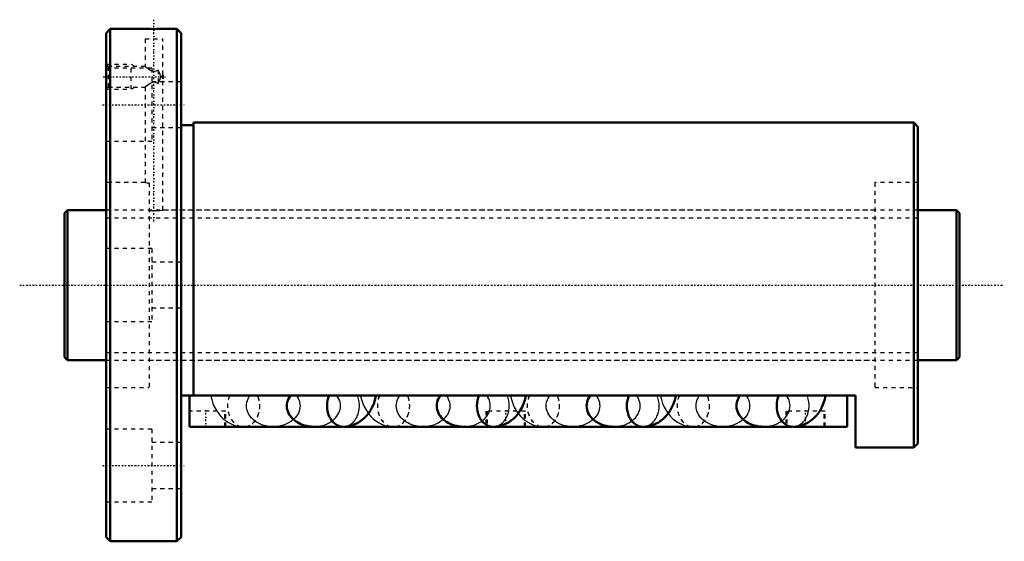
# Model space of a CAD drawing. Header units: millimetres. Extents: x -11 to 226, y -62 to 64.
import ezdxf

# ---------------------------------------------------------------- set-up
doc = ezdxf.new("R2010")
doc.units = ezdxf.units.MM
doc.linetypes.add('Center', pattern=[1.5, 0.45, -0.5, 0.05, -0.5])
doc.linetypes.add('Dashed', pattern=[2, 1, -1])
for name, color, linetype, lineweight in [('2d ConnectionPoints', 7, 'Continuous', 50), ('AM_0', 7, 'Continuous', 50), ('AM_5', 3, 'Continuous', 25), ('AM_7', 7, 'Center', 25), ('AM_9', 6, 'Dashed', 25)]:
    doc.layers.add(name, color=color, linetype=linetype, lineweight=lineweight)

# ---------------------------------------------------------------- blocks, each defined once
blk = doc.blocks.new('1_BIF3612V_10RR_Nut_0_in_BIF3612V_10RRG0_215LC0_000_4')
at = {"layer": 'AM_0'}
for p, q in [((11, 61.5), (10, 60.5)), ((11, 61.5), (11, -61.5)), ((19.38, 61.5), (11, 61.5)), ((27, 61.5), (23.6, 61.5)), ((28, 60.5), (27, 61.5)), ((27, 61.5), (27, -61.5)), ((10, 60.5), (10, -60.5)), ((28, 60.5), (28, -60.5)), ((31, 38.4), (28, 38.4)), ((204, 39), (31, 39)), ((31, 39), (31, -26.5)), ((205, 38), (204, 39)), ((204, 39), (204, -39)), ((205, 38), (205, -38)), ((190, -26.5), (28, -26.5)), ((30, -34), (30, -26.5)), ((188, -34), (188, -26.5)), ((190, -39), (190, -26.5)), ((66.71, -34), (30, -34)), ((42.75, -34), (43.04, -34.01)), ((59.86, -33.99), (66.61, -33.99)), ((102.71, -34), (67.14, -34)), ((78.75, -34), (79.04, -34.01)), ((95.86, -33.99), (102.61, -33.99)), ((138.71, -34), (103.14, -34)), ((114.75, -34), (115.04, -34.01)), ((131.86, -33.99), (138.61, -33.99)), ((174.71, -34), (139.14, -34)), ((150.75, -34), (151.04, -34.01)), ((167.86, -33.99), (174.61, -33.99)), ((188, -34), (175.14, -34)), ((190, -39), (204, -39)), ((204, -39), (205, -38)), ((10, -60.5), (11, -61.5)), ((27, -61.5), (28, -60.5)), ((11, -61.5), (27, -61.5))]:
    blk.add_line(p, q, dxfattribs=at)
for points in [[(23.62, 61.5), (23.57, 61.5), (23.29, 61.49), (22.81, 61.48), (22.18, 61.47), (21.48, 61.46), (20.78, 61.47), (20.16, 61.48), (19.69, 61.49), (19.42, 61.5), (19.38, 61.5)], [(54.28, -26.5), (54.02, -26.89), (53.81, -27.29), (53.64, -27.71), (53.52, -28.13), (53.45, -28.57), (53.42, -29), (53.45, -29.44), (53.53, -29.87), (53.65, -30.3), (53.82, -30.71), (54.03, -31.11), (54.29, -31.5), (54.6, -31.87), (54.94, -32.21), (55.32, -32.53), (55.73, -32.83), (56.18, -33.09), (56.65, -33.33), (57.15, -33.53), (57.67, -33.69), (58.21, -33.82), (58.76, -33.92), (59.31, -33.97), (59.86, -33.99)], [(66.96, -34.01), (67.73, -33.97), (68.5, -33.84), (69.25, -33.63), (69.97, -33.33), (70.65, -32.97), (71.31, -32.53), (71.92, -32.02), (72.49, -31.44), (73.02, -30.79), (73.49, -30.08), (73.92, -29.31), (74.28, -28.48), (74.58, -27.61), (74.82, -26.7), (74.86, -26.5)], [(90.28, -26.5), (90.02, -26.89), (89.81, -27.29), (89.64, -27.71), (89.52, -28.13), (89.45, -28.57), (89.42, -29), (89.45, -29.44), (89.53, -29.87), (89.65, -30.3), (89.82, -30.71), (90.03, -31.11), (90.29, -31.5), (90.6, -31.87), (90.94, -32.21), (91.32, -32.53), (91.73, -32.83), (92.18, -33.09), (92.65, -33.33), (93.15, -33.53), (93.67, -33.69), (94.21, -33.82), (94.76, -33.92), (95.31, -33.97), (95.86, -33.99)], [(102.96, -34.01), (103.73, -33.97), (104.5, -33.84), (105.25, -33.63), (105.97, -33.33), (106.65, -32.97), (107.31, -32.53), (107.92, -32.02), (108.49, -31.44), (109.02, -30.79), (109.49, -30.08), (109.92, -29.31), (110.28, -28.48), (110.58, -27.61), (110.82, -26.7), (110.86, -26.5)], [(126.28, -26.5), (126.02, -26.89), (125.81, -27.29), (125.64, -27.71), (125.52, -28.13), (125.45, -28.57), (125.42, -29), (125.45, -29.44), (125.53, -29.87), (125.65, -30.3), (125.82, -30.71), (126.03, -31.11), (126.29, -31.5), (126.6, -31.87), (126.94, -32.21), (127.32, -32.53), (127.73, -32.83), (128.18, -33.09), (128.65, -33.33), (129.15, -33.53), (129.67, -33.69), (130.21, -33.82), (130.76, -33.92), (131.31, -33.97), (131.86, -33.99)], [(138.96, -34.01), (139.73, -33.97), (140.5, -33.84), (141.25, -33.63), (141.97, -33.33), (142.65, -32.97), (143.31, -32.53), (143.92, -32.02), (144.49, -31.44), (145.02, -30.79), (145.49, -30.08), (145.92, -29.31), (146.28, -28.48), (146.58, -27.61), (146.82, -26.7), (146.86, -26.5)], [(162.28, -26.5), (162.02, -26.89), (161.81, -27.29), (161.64, -27.71), (161.52, -28.13), (161.45, -28.57), (161.42, -29), (161.45, -29.44), (161.53, -29.87), (161.65, -30.3), (161.82, -30.71), (162.03, -31.11), (162.29, -31.5), (162.6, -31.87), (162.94, -32.21), (163.32, -32.53), (163.73, -32.83), (164.18, -33.09), (164.65, -33.33), (165.15, -33.53), (165.67, -33.69), (166.21, -33.82), (166.76, -33.92), (167.31, -33.97), (167.86, -33.99)], [(174.96, -34.01), (175.73, -33.97), (176.5, -33.84), (177.25, -33.63), (177.97, -33.33), (178.65, -32.97), (179.31, -32.53), (179.92, -32.02), (180.49, -31.44), (181.02, -30.79), (181.49, -30.08), (181.92, -29.31), (182.28, -28.48), (182.58, -27.61), (182.82, -26.7), (182.86, -26.5)]]:
    blk.add_lwpolyline(points, dxfattribs=at)
for centre, major_axis, start_param, end_param in [((66.96, -29.01), (0, 5), 1.044887, 3.14176), ((66.96, -28.99), (0, -5), 4.191098, 4.714389), ((102.96, -29.01), (0, 5), 1.044887, 3.14176), ((102.96, -28.99), (0, -5), 4.191098, 4.714389), ((138.96, -29.01), (0, 5), 1.044887, 3.14176), ((138.96, -28.99), (0, -5), 4.191098, 4.714389), ((174.96, -29.01), (0, 5), 1.044887, 3.14176), ((174.96, -28.99), (0, -5), 4.191098, 4.714389), ((43.04, -29.01), (0, -5), 6.219929, 6.346441), ((79.04, -29.01), (0, -5), 6.219929, 6.346441), ((115.04, -29.01), (0, -5), 6.219929, 6.346441), ((151.04, -29.01), (0, -5), 6.219929, 6.346441)]:
    blk.add_ellipse(centre, major_axis=major_axis, ratio=0.777146, start_param=start_param, end_param=end_param, dxfattribs=at)
at = {"layer": 'AM_5', "linetype": 'Dashed'}
for p, q in [((10, 53), (16, 53)), ((16, 47), (16, 53)), ((17, 52.46), (16, 53)), ((17, 47.54), (16, 47)), ((10, 47), (16, 47))]:
    blk.add_line(p, q, dxfattribs=at)
at = {"layer": 'AM_7'}
for p, q in [((21.5, 15.3), (21.5, 63.7)), ((9.3, 50), (24.62, 50)), ((9.1, 43.3), (28.9, 43.3)), ((34, -34.19), (34, -30.06)), ((106, -34.19), (106, -30.06)), ((178, -34.19), (178, -30.06)), ((9.1, -43.3), (28.9, -43.3))]:
    blk.add_line(p, q, dxfattribs=at)
at = {"layer": 'AM_9'}
for p, q in [((19.38, 61.5), (19.38, 61.39)), ((23.62, 61.39), (23.62, 61.5)), ((23.62, 61.39), (19.38, 61.39)), ((19.38, 59.09), (23.62, 59.09)), ((19.38, 59.09), (19.38, 52.44)), ((23.62, 50.5), (23.62, 59.09)), ((10.54, 52.46), (10, 53)), ((21, 52.05), (10, 52.05)), ((19.39, 52.46), (10.54, 52.46)), ((10.54, 52.46), (10.54, 47.54)), ((21, 52.05), (21, 34.55)), ((22.5, 51.59), (22.5, 48.41)), ((23.92, 50), (23.63, 50.5)), ((23.63, 49.5), (23.92, 50)), ((10, 47), (10.54, 47.54)), ((10.54, 47.54), (19.39, 47.54)), ((19.38, 47.56), (19.38, 24.6)), ((28, 48.8), (21, 48.8)), ((23.62, 18), (23.62, 49.5)), ((21, 37.8), (28, 37.8)), ((10, 34.55), (21, 34.55)), ((19.38, 24.6), (10, 24.6)), ((20.35, 24.54), (20.35, -24.6)), ((194.65, 24.6), (194.65, -24.6)), ((205, 24.6), (194.65, 24.6)), ((194.65, 18), (23.6, 18)), ((21, 8.75), (10, 8.75)), ((21, 8.75), (21, -8.75)), ((28, 5.5), (21, 5.5)), ((21, -5.5), (28, -5.5)), ((10, -8.75), (21, -8.75)), ((20.35, -18), (194.65, -18)), ((10, -24.6), (20.35, -24.6)), ((194.65, -24.6), (205, -24.6)), ((38.75, -30.25), (30, -30.25)), ((38.5, -34), (38.5, -30.25)), ((38.75, -34), (38.75, -30.25)), ((110.75, -30.25), (101.25, -30.25)), ((101.25, -30.25), (101.25, -34)), ((101.5, -30.25), (101.5, -34)), ((110.5, -34), (110.5, -30.25)), ((110.75, -34), (110.75, -30.25)), ((182.75, -30.25), (173.25, -30.25)), ((173.25, -30.25), (173.25, -34)), ((173.5, -30.25), (173.5, -34)), ((182.5, -34), (182.5, -30.25)), ((182.75, -34), (182.75, -30.25)), ((21, -34.55), (10, -34.55)), ((21, -34.55), (21, -52.05)), ((43.04, -33.99), (50.14, -33.99)), ((66.61, -33.99), (66.96, -33.99)), ((67.14, -34), (66.71, -34)), ((79.04, -33.99), (86.14, -33.99)), ((102.61, -33.99), (102.96, -33.99)), ((103.14, -34), (102.71, -34)), ((115.04, -33.99), (122.14, -33.99)), ((138.61, -33.99), (138.96, -33.99)), ((139.14, -34), (138.71, -34)), ((151.04, -33.99), (158.14, -33.99)), ((174.61, -33.99), (174.96, -33.99)), ((175.14, -34), (174.71, -34)), ((28, -37.8), (21, -37.8)), ((21, -48.8), (28, -48.8)), ((10, -52.05), (21, -52.05))]:
    blk.add_line(p, q, dxfattribs=at)
for points in [[(22.5, 51.59), (22.05, 51.35), (21.64, 51.24), (21.21, 51.27), (20.75, 51.45), (20.1, 51.87), (19.83, 52.08), (19.61, 52.26), (19.42, 52.42), (19.38, 52.46)], [(22.5, 48.41), (22.84, 49.11), (23.02, 49.52), (23.12, 49.85), (23.14, 50.03), (23.11, 50.22), (22.98, 50.58), (22.82, 50.93), (22.5, 51.59)], [(23.62, 50.51), (23.62, 50.5), (23.59, 50.42), (23.53, 50.25), (23.51, 50.15), (23.49, 50.04), (23.49, 49.95), (23.5, 49.87), (23.53, 49.75), (23.58, 49.59), (23.62, 49.5), (23.62, 49.49)], [(23.53, 50.25), (23.53, 50.25), (23.58, 50.4)], [(19.38, 47.54), (19.38, 47.55), (19.5, 47.65), (19.74, 47.85), (20.26, 48.25), (20.58, 48.46), (20.96, 48.65), (21.35, 48.75), (21.76, 48.74), (22.21, 48.57), (22.5, 48.41)], [(19.38, 24.6), (19.38, 24.6), (19.5, 24.59), (19.86, 24.56), (20.35, 24.54)], [(20.35, 17.91), (21, 17.88), (21.71, 17.88), (22.4, 17.9), (22.98, 17.94), (23.4, 17.98), (23.61, 18), (23.62, 18)], [(35.14, -26.5), (35.15, -26.55), (35.38, -27.48), (35.68, -28.39), (36.06, -29.27), (36.52, -30.11), (37.06, -30.89), (37.59, -31.52), (38.16, -32.09), (38.49, -32.37)], [(50.14, -33.99), (49.58, -33.97), (49.02, -33.91), (48.48, -33.82), (47.94, -33.69), (47.42, -33.52), (46.92, -33.32), (46.45, -33.09), (46.01, -32.82), (45.59, -32.53), (45.21, -32.2), (44.87, -31.86), (44.57, -31.49), (44.31, -31.1), (44.1, -30.7), (43.93, -30.28), (43.81, -29.86), (43.73, -29.43), (43.71, -28.99), (43.73, -28.55), (43.81, -28.12), (43.93, -27.7), (44.1, -27.28), (44.31, -26.88), (44.56, -26.5)], [(55.72, -26.5), (55.98, -26.89), (56.19, -27.29), (56.36, -27.71), (56.48, -28.13), (56.55, -28.57), (56.58, -29), (56.55, -29.44), (56.47, -29.87), (56.35, -30.3), (56.18, -30.71), (55.97, -31.11), (55.71, -31.5), (55.4, -31.87), (55.06, -32.21), (54.68, -32.53), (54.27, -32.83), (53.82, -33.09), (53.35, -33.33), (52.85, -33.53), (52.33, -33.69), (51.79, -33.82), (51.24, -33.92), (50.69, -33.97), (50.14, -33.99)], [(59.86, -33.99), (60.42, -33.97), (60.98, -33.91), (61.52, -33.82), (62.06, -33.69), (62.58, -33.52), (63.08, -33.32), (63.55, -33.09), (63.99, -32.82), (64.41, -32.53), (64.79, -32.2), (65.13, -31.86), (65.43, -31.49), (65.69, -31.1), (65.9, -30.7), (66.07, -30.28), (66.19, -29.86), (66.27, -29.43), (66.29, -28.99), (66.27, -28.55), (66.19, -28.12), (66.07, -27.7), (65.9, -27.28), (65.69, -26.88), (65.44, -26.5)], [(71.14, -26.5), (71.15, -26.55), (71.38, -27.48), (71.68, -28.39), (72.06, -29.27), (72.52, -30.11), (73, -30.81)], [(86.14, -33.99), (85.58, -33.97), (85.02, -33.91), (84.48, -33.82), (83.94, -33.69), (83.42, -33.52), (82.92, -33.32), (82.45, -33.09), (82.01, -32.82), (81.59, -32.53), (81.21, -32.2), (80.87, -31.86), (80.57, -31.49), (80.31, -31.1), (80.1, -30.7), (79.93, -30.28), (79.81, -29.86), (79.73, -29.43), (79.71, -28.99), (79.73, -28.55), (79.81, -28.12), (79.93, -27.7), (80.1, -27.28), (80.31, -26.88), (80.56, -26.5)], [(91.72, -26.5), (91.98, -26.89), (92.19, -27.29), (92.36, -27.71), (92.48, -28.13), (92.55, -28.57), (92.58, -29), (92.55, -29.44), (92.47, -29.87), (92.35, -30.3), (92.18, -30.71), (91.97, -31.11), (91.71, -31.5), (91.4, -31.87), (91.06, -32.21), (90.68, -32.53), (90.27, -32.83), (89.82, -33.09), (89.35, -33.33), (88.85, -33.53), (88.33, -33.69), (87.79, -33.82), (87.24, -33.92), (86.69, -33.97), (86.14, -33.99)], [(95.86, -33.99), (96.42, -33.97), (96.98, -33.91), (97.52, -33.82), (98.06, -33.69), (98.58, -33.52), (99.08, -33.32), (99.55, -33.09), (99.99, -32.82), (100.41, -32.53), (100.79, -32.2), (101.13, -31.86), (101.43, -31.49), (101.69, -31.1), (101.9, -30.7), (102.07, -30.28), (102.19, -29.86), (102.27, -29.43), (102.29, -28.99), (102.27, -28.55), (102.19, -28.12), (102.07, -27.7), (101.9, -27.28), (101.69, -26.88), (101.44, -26.5)], [(107.14, -26.5), (107.15, -26.55), (107.38, -27.48), (107.68, -28.39), (108.06, -29.27), (108.52, -30.11), (109, -30.81)], [(122.14, -33.99), (121.58, -33.97), (121.02, -33.91), (120.48, -33.82), (119.94, -33.69), (119.42, -33.52), (118.92, -33.32), (118.45, -33.09), (118.01, -32.82), (117.59, -32.53), (117.21, -32.2), (116.87, -31.86), (116.57, -31.49), (116.31, -31.1), (116.1, -30.7), (115.93, -30.28), (115.81, -29.86), (115.73, -29.43), (115.71, -28.99), (115.73, -28.55), (115.81, -28.12), (115.93, -27.7), (116.1, -27.28), (116.31, -26.88), (116.56, -26.5)], [(127.72, -26.5), (127.98, -26.89), (128.19, -27.29), (128.36, -27.71), (128.48, -28.13), (128.55, -28.57), (128.58, -29), (128.55, -29.44), (128.47, -29.87), (128.35, -30.3), (128.18, -30.71), (127.97, -31.11), (127.71, -31.5), (127.4, -31.87), (127.06, -32.21), (126.68, -32.53), (126.27, -32.83), (125.82, -33.09), (125.35, -33.33), (124.85, -33.53), (124.33, -33.69), (123.79, -33.82), (123.24, -33.92), (122.69, -33.97), (122.14, -33.99)], [(131.86, -33.99), (132.42, -33.97), (132.98, -33.91), (133.52, -33.82), (134.06, -33.69), (134.58, -33.52), (135.08, -33.32), (135.55, -33.09), (135.99, -32.82), (136.41, -32.53), (136.79, -32.2), (137.13, -31.86), (137.43, -31.49), (137.69, -31.1), (137.9, -30.7), (138.07, -30.28), (138.19, -29.86), (138.27, -29.43), (138.29, -28.99), (138.27, -28.55), (138.19, -28.12), (138.07, -27.7), (137.9, -27.28), (137.69, -26.88), (137.44, -26.5)], [(143.14, -26.5), (143.15, -26.55), (143.38, -27.48), (143.68, -28.39), (144.06, -29.27), (144.52, -30.11), (145, -30.81)], [(158.14, -33.99), (157.58, -33.97), (157.02, -33.91), (156.48, -33.82), (155.94, -33.69), (155.42, -33.52), (154.92, -33.32), (154.45, -33.09), (154.01, -32.82), (153.59, -32.53), (153.21, -32.2), (152.87, -31.86), (152.57, -31.49), (152.31, -31.1), (152.1, -30.7), (151.93, -30.28), (151.81, -29.86), (151.73, -29.43), (151.71, -28.99), (151.73, -28.55), (151.81, -28.12), (151.93, -27.7), (152.1, -27.28), (152.31, -26.88), (152.56, -26.5)], [(163.72, -26.5), (163.98, -26.89), (164.19, -27.29), (164.36, -27.71), (164.48, -28.13), (164.55, -28.57), (164.58, -29), (164.55, -29.44), (164.47, -29.87), (164.35, -30.3), (164.18, -30.71), (163.97, -31.11), (163.71, -31.5), (163.4, -31.87), (163.06, -32.21), (162.68, -32.53), (162.27, -32.83), (161.82, -33.09), (161.35, -33.33), (160.85, -33.53), (160.33, -33.69), (159.79, -33.82), (159.24, -33.92), (158.69, -33.97), (158.14, -33.99)], [(167.86, -33.99), (168.42, -33.97), (168.98, -33.91), (169.52, -33.82), (170.06, -33.69), (170.58, -33.52), (171.08, -33.32), (171.55, -33.09), (171.99, -32.82), (172.41, -32.53), (172.79, -32.2), (173.13, -31.86), (173.43, -31.49), (173.69, -31.1), (173.9, -30.7), (174.07, -30.28), (174.19, -29.86), (174.27, -29.43), (174.29, -28.99), (174.27, -28.55), (174.19, -28.12), (174.07, -27.7), (173.9, -27.28), (173.69, -26.88), (173.44, -26.5)], [(38.49, -32.37), (38.78, -32.59), (39.43, -33.02), (40.19, -33.4), (40.97, -33.7), (41.76, -33.89), (42.56, -33.99), (42.75, -34)], [(73, -30.81), (73.06, -30.89), (73.59, -31.52), (74.16, -32.09), (74.78, -32.59), (75.43, -33.02), (76.19, -33.4), (76.97, -33.7), (77.76, -33.89), (78.56, -33.99), (78.75, -34)], [(109, -30.81), (109.06, -30.89), (109.59, -31.52), (110.16, -32.09), (110.49, -32.37)], [(110.49, -32.37), (110.78, -32.59), (111.43, -33.02), (112.19, -33.4), (112.97, -33.7), (113.76, -33.89), (114.56, -33.99), (114.75, -34)], [(145, -30.81), (145.06, -30.89), (145.59, -31.52), (146.16, -32.09), (146.78, -32.59), (147.43, -33.02), (148.19, -33.4), (148.97, -33.7), (149.76, -33.89), (150.56, -33.99), (150.75, -34)]]:
    blk.add_lwpolyline(points, dxfattribs=at)
for centre, major_axis, start_param, end_param in [((43.04, -28.99), (0, -5), 4.191098, 8.375273), ((43.04, -29.01), (0, -5), 4.186479, 6.219929), ((43.04, -29.01), (0, -5), 0.063256, 2.096706), ((66.96, -28.99), (0, -5), 4.714389, 8.375273), ((66.96, -29.01), (0, 5), 3.14176, 5.238299), ((79.04, -28.99), (0, -5), 4.191098, 8.375273), ((79.04, -29.01), (0, -5), 4.186479, 6.219929), ((79.04, -29.01), (0, -5), 0.063256, 2.096706), ((102.96, -28.99), (0, -5), 4.714389, 8.375273), ((102.96, -29.01), (0, 5), 3.14176, 5.238299), ((115.04, -28.99), (0, -5), 4.191098, 8.375273), ((115.04, -29.01), (0, -5), 4.186479, 6.219929), ((115.04, -29.01), (0, -5), 0.063256, 2.096706), ((138.96, -28.99), (0, -5), 4.714389, 8.375273), ((138.96, -29.01), (0, 5), 3.14176, 5.238299), ((151.04, -28.99), (0, -5), 4.191098, 8.375273), ((151.04, -29.01), (0, -5), 4.186479, 6.219929), ((151.04, -29.01), (0, -5), 0.063256, 2.096706), ((174.96, -28.99), (0, -5), 4.714389, 8.375273), ((174.96, -29.01), (0, 5), 3.14176, 5.238299)]:
    blk.add_ellipse(centre, major_axis=major_axis, ratio=0.777146, start_param=start_param, end_param=end_param, dxfattribs=at)
blk = doc.blocks.new('2_BIF3612V_10RR000_Shaft_0_in_BIF3612V_10RRG0_215LC0_000_4')
at = {"layer": 'AM_0'}
for p, q in [((0.7, 18), (0, 17.3)), ((0, 17.3), (0, -17.3)), ((10, 18), (0.7, 18)), ((0.7, 18), (0.7, -18)), ((214.3, 18), (205, 18)), ((214.3, 18), (214.3, -18)), ((215, 17.3), (214.3, 18)), ((215, 17.3), (215, -17.3)), ((0, -17.3), (0.7, -18)), ((0.7, -18), (10, -18)), ((205, -18), (214.3, -18)), ((214.3, -18), (215, -17.3))]:
    blk.add_line(p, q, dxfattribs=at)
at = {"layer": 'AM_5', "linetype": 'Dashed'}
for p, q in [((10, 16.1595), (205, 16.1595)), ((10, -16.1595), (205, -16.1595))]:
    blk.add_line(p, q, dxfattribs=at)
at = {"layer": 'AM_7'}
blk.add_line((-10.75, 0), (225.75, 0), dxfattribs=at)
at = {"layer": 'AM_9'}
for p, q in [((205, 18), (10, 18)), ((10, -18), (205, -18))]:
    blk.add_line(p, q, dxfattribs=at)

msp = doc.modelspace()

# ---------------------------------------------------------------- linework, layer by layer
at = {"layer": '2d ConnectionPoints'}
for p in [(0, 0), (10, 0)]:
    msp.add_point(p, dxfattribs=at)

# ---------------------------------------------------------------- block references
for name in ['1_BIF3612V_10RR_Nut_0_in_BIF3612V_10RRG0_215LC0_000_4', '2_BIF3612V_10RR000_Shaft_0_in_BIF3612V_10RRG0_215LC0_000_4']:
    msp.add_blockref(name, (0, 0))

doc.saveas('drawing.dxf')
